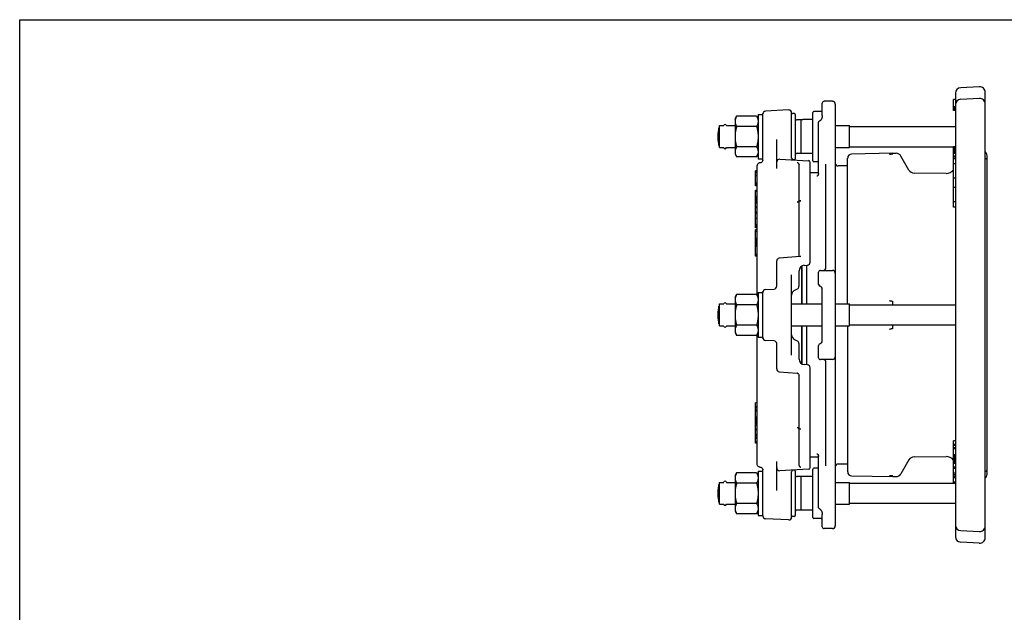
# Model space of a CAD drawing. Header units: inches. Extents: x 0 to 22, y 0 to 17.
# Tile 5 of 9: x 0 to 12.5, y 9.5 to 17. Entities that reach past the tile are written whole.
import ezdxf

# ---------------------------------------------------------------- set-up
doc = ezdxf.new("R2010")
doc.units = ezdxf.units.IN
doc.header["$LTSCALE"] = 1.21
doc.header["$MEASUREMENT"] = 0
doc.layers.get('0').update_dxf_attribs({"linetype": 'CONTINUOUS'})

msp = doc.modelspace()

# ---------------------------------------------------------------- linework, layer by layer
at = {"color": 7, "linetype": 'CONTINUOUS'}
for p, q in [((0, 0), (0, 17)), ((0, 17), (22, 17)), ((11.897, 16.064), (11.897, 10.427)), ((12.201, 16.147), (11.964, 16.135)), ((12.275, 10.414), (12.275, 16.076)), ((10.204, 15.78), (10.204, 15.938)), ((10.334, 15.962), (10.228, 15.962)), ((10.37, 15.926), (10.37, 10.564)), ((11.874, 15.986), (11.874, 15.987)), ((11.897, 15.987), (11.874, 15.987)), ((11.897, 15.986), (11.874, 15.986)), ((11.874, 15.845), (11.874, 15.985)), ((11.897, 15.985), (11.874, 15.985)), ((11.964, 15.988), (12.201, 16)), ((9.389, 15.796), (9.389, 15.23)), ((9.389, 15.796), (9.448, 15.796)), ((9.448, 15.207), (9.448, 15.801)), ((9.777, 15.852), (9.482, 15.836)), ((9.814, 15.241), (9.814, 15.816)), ((9.85, 15.808), (9.826, 15.808)), ((9.862, 15.23), (9.862, 15.796)), ((10.086, 15.206), (10.086, 15.82)), ((10.192, 15.832), (10.098, 15.832)), ((11.897, 15.893), (11.874, 15.893)), ((11.897, 15.878), (11.874, 15.878)), ((11.897, 15.866), (11.874, 15.866)), ((11.897, 15.855), (11.874, 15.855)), ((11.897, 15.849), (11.874, 15.849)), ((11.897, 15.846), (11.874, 15.846)), ((11.897, 15.846), (11.874, 15.846)), ((11.897, 15.845), (11.874, 15.845)), ((8.897, 15.373), (8.897, 15.653)), ((8.897, 15.653), (8.951, 15.653)), ((8.985, 15.653), (9.095, 15.653)), ((9.095, 15.737), (9.115, 15.772)), ((9.095, 15.737), (9.095, 15.289)), ((9.369, 15.772), (9.115, 15.772)), ((9.369, 15.772), (9.389, 15.737)), ((9.932, 15.726), (9.885, 15.726)), ((9.955, 15.728), (9.932, 15.726)), ((9.932, 15.726), (9.932, 15.3)), ((9.957, 15.729), (9.955, 15.728)), ((10.086, 15.729), (9.957, 15.729)), ((10.157, 15.018), (10.157, 15.69)), ((10.193, 15.736), (10.193, 15.736)), ((10.37, 15.653), (10.551, 15.653)), ((10.551, 15.373), (10.551, 15.653)), ((8.89, 15.4), (8.89, 15.626)), ((9.369, 15.643), (9.115, 15.643)), ((10.551, 15.641), (11.897, 15.641)), ((9.625, 15.107), (9.625, 15.476)), ((8.897, 15.373), (8.951, 15.373)), ((8.985, 15.373), (9.095, 15.373)), ((9.095, 15.289), (9.115, 15.254)), ((9.369, 15.383), (9.115, 15.383)), ((9.369, 15.254), (9.389, 15.289)), ((9.932, 15.3), (9.885, 15.3)), ((9.955, 15.298), (9.932, 15.3)), ((9.957, 15.297), (9.955, 15.298)), ((10.086, 15.297), (9.957, 15.297)), ((10.37, 15.373), (10.551, 15.373)), ((10.551, 15.385), (11.897, 15.385)), ((11.102, 15.301), (10.577, 15.291)), ((11.102, 15.301), (11.102, 15.293)), ((11.102, 15.301), (11.143, 15.301)), ((11.874, 14.617), (11.874, 15.385)), ((11.897, 15.383), (11.874, 15.383)), ((11.897, 15.372), (11.874, 15.372)), ((11.897, 15.359), (11.874, 15.359)), ((11.897, 15.342), (11.874, 15.342)), ((11.897, 15.33), (11.874, 15.33)), ((11.897, 15.319), (11.874, 15.319)), ((11.897, 15.305), (11.874, 15.305)), ((11.897, 15.298), (11.874, 15.298)), ((11.897, 15.297), (11.874, 15.297)), ((9.369, 15.254), (9.115, 15.254)), ((9.389, 15.23), (9.448, 15.23)), ((9.415, 15.179), (9.411, 15.179)), ((9.448, 15.215), (9.448, 15.208)), ((9.663, 15.226), (10.028, 15.207)), ((9.85, 15.218), (9.833, 15.218)), ((9.909, 14.697), (9.909, 15.153)), ((10.051, 13.916), (10.051, 15.184)), ((10.157, 15.194), (10.098, 15.194)), ((10.251, 13.848), (10.251, 15.164)), ((10.527, 13.385), (10.527, 15.241)), ((11.306, 15.088), (11.204, 15.265)), ((11.897, 15.266), (11.874, 15.266)), ((11.897, 15.254), (11.874, 15.254)), ((11.897, 15.236), (11.874, 15.236)), ((11.897, 15.231), (11.874, 15.231)), ((11.897, 15.165), (11.874, 15.165)), ((12.281, 15.236), (12.28, 15.236)), ((12.287, 15.232), (12.281, 15.236)), ((12.299, 11.221), (12.299, 15.269)), ((9.354, 14.889), (9.354, 15.076)), ((9.377, 15.076), (9.354, 15.076)), ((9.377, 15.073), (9.354, 15.073)), ((9.377, 15.055), (9.354, 15.055)), ((9.377, 15.052), (9.354, 15.052)), ((9.377, 13.49), (9.377, 15.144)), ((10.157, 15.052), (10.051, 15.052)), ((10.527, 15.141), (10.405, 15.141)), ((11.778, 15.045), (11.372, 15.05)), ((9.377, 15.018), (9.354, 15.018)), ((9.377, 15.013), (9.354, 15.013)), ((9.377, 14.923), (9.354, 14.923)), ((9.377, 14.909), (9.354, 14.909)), ((9.377, 14.9), (9.354, 14.9)), ((11.897, 14.983), (11.874, 14.983)), ((9.377, 14.891), (9.354, 14.891)), ((9.377, 14.889), (9.354, 14.889)), ((9.354, 14.353), (9.354, 14.829)), ((9.377, 14.829), (9.354, 14.829)), ((9.377, 14.816), (9.354, 14.816)), ((11.897, 14.865), (11.874, 14.865)), ((9.377, 14.752), (9.354, 14.752)), ((9.377, 14.749), (9.354, 14.749)), ((9.377, 14.743), (9.354, 14.743)), ((9.377, 14.729), (9.354, 14.729)), ((9.377, 14.718), (9.354, 14.718)), ((9.377, 14.706), (9.354, 14.706)), ((9.377, 14.689), (9.354, 14.689)), ((9.377, 14.678), (9.354, 14.678)), ((9.377, 14.667), (9.354, 14.667)), ((9.887, 14.68), (9.909, 14.682)), ((9.932, 14.698), (9.909, 14.698)), ((9.909, 14.004), (9.909, 14.682)), ((11.897, 14.683), (11.874, 14.683)), ((9.377, 14.62), (9.354, 14.62)), ((9.377, 14.608), (9.354, 14.608)), ((9.377, 14.551), (9.354, 14.551)), ((9.377, 14.534), (9.354, 14.534)), ((11.897, 14.617), (11.874, 14.617)), ((9.377, 14.474), (9.354, 14.474)), ((9.377, 14.392), (9.354, 14.392)), ((9.377, 14.381), (9.354, 14.381)), ((9.377, 14.365), (9.354, 14.365)), ((9.377, 14.353), (9.354, 14.353)), ((9.354, 13.993), (9.354, 14.326)), ((9.377, 14.326), (9.354, 14.326)), ((9.377, 14.307), (9.354, 14.307)), ((9.377, 14.218), (9.354, 14.218)), ((9.377, 14.214), (9.354, 14.214)), ((9.377, 14.206), (9.354, 14.206)), ((9.377, 14.198), (9.354, 14.198)), ((9.377, 14.185), (9.354, 14.185)), ((9.377, 14.171), (9.354, 14.171)), ((9.377, 14.156), (9.354, 14.156)), ((9.377, 14.142), (9.354, 14.142)), ((9.377, 14.135), (9.354, 14.135)), ((9.377, 14.124), (9.354, 14.124)), ((9.377, 14.114), (9.354, 14.114)), ((9.377, 14.013), (9.354, 14.013)), ((9.377, 14.006), (9.354, 14.006)), ((9.377, 13.993), (9.354, 13.993)), ((9.625, 13.61), (9.625, 13.932)), ((9.923, 13.99), (9.658, 13.967)), ((9.909, 13.61), (9.909, 13.806)), ((9.944, 13.867), (9.944, 13.385)), ((9.946, 13.385), (9.946, 13.868)), ((9.974, 13.876), (10.018, 13.88)), ((10.009, 13.385), (10.009, 13.879)), ((10.157, 13.634), (10.157, 13.789)), ((10.181, 13.812), (10.334, 13.812)), ((9.814, 12.735), (9.814, 13.755)), ((9.389, 13.529), (9.389, 12.962)), ((9.389, 13.529), (9.448, 13.529)), ((9.448, 12.946), (9.448, 13.544)), ((9.482, 13.568), (9.594, 13.574)), ((9.854, 13.56), (9.889, 13.578)), ((10.204, 12.915), (10.204, 13.576)), ((9.095, 13.47), (9.115, 13.504)), ((9.095, 13.47), (9.095, 13.021)), ((9.369, 13.504), (9.115, 13.504)), ((9.369, 13.504), (9.389, 13.47)), ((9.946, 13.46), (9.944, 13.459)), ((11.102, 13.373), (11.102, 13.417)), ((8.89, 13.132), (8.89, 13.359)), ((8.897, 13.106), (8.897, 13.385)), ((8.897, 13.385), (8.951, 13.385)), ((8.985, 13.385), (9.095, 13.385)), ((9.369, 13.375), (9.115, 13.375)), ((9.814, 13.385), (10.204, 13.385)), ((10.37, 13.385), (10.551, 13.385)), ((10.551, 13.106), (10.551, 13.385)), ((10.551, 13.373), (11.897, 13.373)), ((8.897, 13.106), (8.951, 13.106)), ((8.985, 13.106), (9.095, 13.106)), ((9.095, 13.021), (9.115, 12.986)), ((9.369, 13.116), (9.115, 13.116)), ((9.369, 12.986), (9.389, 13.021)), ((9.814, 13.106), (10.204, 13.106)), ((9.944, 13.106), (9.944, 12.624)), ((9.946, 13.031), (9.944, 13.031)), ((9.946, 12.623), (9.946, 13.106)), ((10.009, 12.611), (10.009, 13.106)), ((10.37, 13.106), (10.551, 13.106)), ((10.527, 13.106), (10.527, 11.25)), ((10.551, 13.118), (11.897, 13.118)), ((11.102, 13.074), (11.102, 13.118)), ((9.369, 12.986), (9.115, 12.986)), ((9.377, 11.347), (9.377, 13)), ((9.389, 12.962), (9.448, 12.962)), ((9.594, 12.916), (9.482, 12.922)), ((9.889, 12.913), (9.854, 12.93)), ((9.625, 12.559), (9.625, 12.881)), ((9.909, 12.685), (9.909, 12.881)), ((10.157, 12.702), (10.157, 12.857)), ((10.334, 12.678), (10.181, 12.678)), ((9.658, 12.524), (9.887, 12.504)), ((10.018, 12.61), (9.974, 12.614)), ((10.051, 11.307), (10.051, 12.575)), ((10.251, 11.326), (10.251, 12.643)), ((9.909, 11.361), (9.909, 12.479)), ((9.354, 11.617), (9.354, 12.128)), ((9.377, 12.128), (9.354, 12.128)), ((9.377, 12.079), (9.354, 12.079)), ((9.377, 12.063), (9.354, 12.063)), ((9.377, 12.036), (9.354, 12.036)), ((9.377, 12.022), (9.354, 12.022)), ((9.377, 11.947), (9.354, 11.947)), ((9.377, 11.934), (9.354, 11.934)), ((9.377, 11.932), (9.354, 11.932)), ((9.377, 11.918), (9.354, 11.918)), ((9.377, 11.91), (9.354, 11.91)), ((9.377, 11.897), (9.354, 11.897)), ((9.377, 11.884), (9.354, 11.884)), ((9.377, 11.868), (9.354, 11.868)), ((9.377, 11.854), (9.354, 11.854)), ((9.377, 11.844), (9.354, 11.844)), ((9.377, 11.841), (9.354, 11.841)), ((9.377, 11.795), (9.354, 11.795)), ((9.377, 11.779), (9.354, 11.779)), ((9.932, 11.792), (9.909, 11.792)), ((9.377, 11.726), (9.354, 11.726)), ((9.377, 11.711), (9.354, 11.711)), ((9.377, 11.69), (9.354, 11.69)), ((9.377, 11.676), (9.354, 11.676)), ((11.897, 11.643), (11.874, 11.643)), ((11.874, 11.102), (11.874, 11.643)), ((9.377, 11.63), (9.354, 11.63)), ((9.377, 11.617), (9.354, 11.617)), ((11.897, 11.599), (11.874, 11.599)), ((11.897, 11.584), (11.874, 11.584)), ((11.897, 11.557), (11.874, 11.557)), ((11.897, 11.544), (11.874, 11.544)), ((10.157, 11.438), (10.051, 11.438)), ((10.157, 10.8), (10.157, 11.472)), ((11.306, 11.402), (11.204, 11.225)), ((11.372, 11.44), (11.778, 11.445)), ((11.897, 11.467), (11.874, 11.467)), ((11.897, 11.454), (11.874, 11.454)), ((11.897, 11.448), (11.874, 11.448)), ((11.897, 11.436), (11.874, 11.436)), ((11.897, 11.427), (11.874, 11.427)), ((11.897, 11.415), (11.874, 11.415)), ((11.897, 11.402), (11.874, 11.402)), ((9.411, 11.312), (9.415, 11.311)), ((9.445, 11.29), (9.448, 11.283)), ((9.448, 10.69), (9.448, 11.284)), ((9.448, 11.283), (9.448, 11.276)), ((9.625, 11.014), (9.625, 11.383)), ((10.028, 11.283), (9.663, 11.264)), ((9.85, 11.273), (9.833, 11.273)), ((10.086, 10.67), (10.086, 11.285)), ((10.157, 11.296), (10.098, 11.296)), ((10.527, 11.35), (10.405, 11.35)), ((11.897, 11.386), (11.874, 11.386)), ((11.897, 11.371), (11.874, 11.371)), ((11.897, 11.36), (11.874, 11.36)), ((11.897, 11.356), (11.874, 11.356)), ((11.897, 11.355), (11.874, 11.355)), ((11.897, 11.31), (11.874, 11.31)), ((11.897, 11.292), (11.874, 11.292)), ((9.095, 11.202), (9.115, 11.237)), ((9.095, 11.202), (9.095, 10.753)), ((9.369, 11.237), (9.115, 11.237)), ((9.369, 11.237), (9.389, 11.202)), ((9.389, 11.261), (9.448, 11.261)), ((9.389, 11.261), (9.389, 10.694)), ((9.814, 10.674), (9.814, 11.25)), ((9.862, 10.694), (9.862, 11.261)), ((9.932, 11.19), (9.885, 11.19)), ((9.955, 11.193), (9.932, 11.19)), ((9.932, 11.19), (9.932, 10.765)), ((9.957, 11.193), (9.955, 11.193)), ((10.086, 11.193), (9.957, 11.193)), ((10.577, 11.199), (11.102, 11.19)), ((11.102, 11.197), (11.102, 11.19)), ((11.102, 11.19), (11.143, 11.19)), ((11.897, 11.232), (11.874, 11.232)), ((11.897, 11.214), (11.874, 11.214)), ((11.897, 11.192), (11.874, 11.192)), ((11.897, 11.175), (11.874, 11.175)), ((12.28, 11.254), (12.281, 11.255)), ((12.281, 11.255), (12.287, 11.259)), ((8.89, 10.864), (8.89, 11.091)), ((8.897, 11.117), (8.951, 11.117)), ((8.897, 10.838), (8.897, 11.117)), ((8.985, 11.117), (9.095, 11.117)), ((9.369, 11.107), (9.115, 11.107)), ((10.37, 11.117), (10.551, 11.117)), ((10.551, 10.838), (10.551, 11.117)), ((10.551, 11.105), (11.874, 11.105)), ((11.897, 11.119), (11.874, 11.119)), ((11.897, 11.102), (11.874, 11.102)), ((8.897, 10.838), (8.951, 10.838)), ((8.985, 10.838), (9.095, 10.838)), ((9.369, 10.848), (9.115, 10.848)), ((10.37, 10.838), (10.551, 10.838)), ((10.551, 10.85), (11.897, 10.85)), ((9.095, 10.753), (9.115, 10.718)), ((9.369, 10.718), (9.115, 10.718)), ((9.369, 10.718), (9.389, 10.753)), ((9.389, 10.694), (9.448, 10.694)), ((9.777, 10.639), (9.482, 10.654)), ((9.85, 10.682), (9.826, 10.682)), ((9.932, 10.765), (9.885, 10.765)), ((9.955, 10.762), (9.932, 10.765)), ((9.957, 10.762), (9.955, 10.762)), ((10.086, 10.762), (9.957, 10.762)), ((10.192, 10.659), (10.098, 10.659)), ((10.193, 10.755), (10.193, 10.755)), ((10.204, 10.552), (10.204, 10.71)), ((10.334, 10.529), (10.228, 10.529)), ((11.964, 10.503), (12.201, 10.491)), ((12.201, 10.344), (11.964, 10.356))]:
    msp.add_line(p, q, dxfattribs=at)
for points in [[(10.204, 15.78), (10.204, 15.772), (10.202, 15.76), (10.198, 15.747), (10.193, 15.736)], [(10.157, 15.69), (10.158, 15.696), (10.159, 15.701), (10.162, 15.705), (10.166, 15.709), (10.17, 15.712), (10.173, 15.713)], [(10.193, 15.736), (10.192, 15.734), (10.19, 15.73), (10.188, 15.727), (10.186, 15.723), (10.183, 15.72), (10.181, 15.718), (10.178, 15.715), (10.175, 15.713), (10.173, 15.713)], [(9.411, 15.179), (9.403, 15.178), (9.396, 15.175), (9.39, 15.171), (9.385, 15.165), (9.381, 15.159), (9.378, 15.151), (9.377, 15.144)], [(9.448, 15.208), (9.445, 15.201), (9.442, 15.194), (9.437, 15.189), (9.432, 15.185), (9.425, 15.181), (9.418, 15.18), (9.415, 15.179)], [(12.28, 15.236), (12.278, 15.238), (12.276, 15.24), (12.275, 15.243), (12.275, 15.245)], [(12.299, 15.211), (12.299, 15.214), (12.297, 15.221), (12.293, 15.227), (12.287, 15.232)], [(10.157, 15.046), (10.157, 15.042), (10.155, 15.035), (10.153, 15.028), (10.15, 15.023), (10.146, 15.018), (10.143, 15.015), (10.14, 15.012), (10.138, 15.011), (10.137, 15.011)], [(10.137, 11.48), (10.137, 11.48), (10.137, 11.48), (10.139, 11.479), (10.142, 11.477), (10.146, 11.474), (10.149, 11.469), (10.153, 11.464), (10.155, 11.457), (10.157, 11.45), (10.157, 11.445)], [(9.411, 11.312), (9.403, 11.313), (9.396, 11.315), (9.39, 11.32), (9.385, 11.325), (9.381, 11.332), (9.378, 11.339), (9.377, 11.347)], [(9.415, 11.311), (9.418, 11.311), (9.425, 11.309), (9.432, 11.306)], [(9.432, 11.306), (9.437, 11.302), (9.442, 11.296), (9.445, 11.29)], [(12.287, 11.259), (12.292, 11.264), (12.296, 11.27), (12.299, 11.276), (12.299, 11.28)], [(12.275, 11.246), (12.275, 11.248), (12.276, 11.25), (12.278, 11.253), (12.28, 11.254)], [(10.173, 10.778), (10.167, 10.781), (10.163, 10.784), (10.16, 10.789), (10.158, 10.794), (10.157, 10.8)], [(10.173, 10.778), (10.175, 10.777), (10.178, 10.775), (10.181, 10.773), (10.183, 10.77), (10.186, 10.767), (10.188, 10.764), (10.19, 10.76), (10.192, 10.756), (10.193, 10.755)], [(10.193, 10.755), (10.198, 10.744), (10.202, 10.73), (10.204, 10.718), (10.204, 10.71)]]:
    msp.add_lwpolyline(points, dxfattribs=at)
for centre, radius, start, end in [((11.968, 16.064), 0.0709, 93, 180), ((12.204, 16.076), 0.0709, 0, 93), ((10.228, 15.938), 0.0236, 90, 180), ((10.334, 15.926), 0.0354, 0, 90), ((11.968, 15.917), 0.0709, 93, 180), ((12.204, 15.929), 0.0709, 0, 93), ((9.484, 15.801), 0.0354, 93, 180), ((9.779, 15.816), 0.0354, 0, 93), ((9.826, 15.796), 0.0118, 90, 180), ((9.85, 15.796), 0.0118, 0, 90), ((10.098, 15.82), 0.0118, 90, 180), ((10.192, 15.82), 0.0118, 0, 90), ((9.349, 15.513), 0.472, 162.7922, 197.2078), ((8.968, 15.649), 0.0177, 13.34, 166.66), ((9.885, 15.749), 0.0236, 180, 270), ((8.968, 15.377), 0.0177, 193.34, 346.66), ((9.885, 15.277), 0.0236, 90, 180), ((10.578, 15.241), 0.0507, 91, 180), ((11.143, 15.23), 0.0709, 30, 90), ((12.228, 15.269), 0.0709, 0, 48.1774), ((9.661, 15.191), 0.0354, 87, 180), ((9.838, 15.241), 0.0236, 180, 267.0013), ((9.85, 15.23), 0.0118, 270, 360), ((10.027, 15.184), 0.0236, 360, 86.9994), ((10.098, 15.206), 0.0118, 180, 270), ((10.405, 15.176), 0.0354, 180, 270), ((11.372, 15.127), 0.0768, 210, 269.326), ((11.779, 15.163), 0.118, 269.326, 323.3259), ((9.661, 13.932), 0.0354, 95, 180), ((10.015, 13.916), 0.0354, 275, 360), ((9.98, 13.806), 0.0709, 94.9975, 180), ((10.181, 13.789), 0.0236, 90, 179.9965), ((10.216, 13.848), 0.0354, 270, 360), ((10.334, 13.777), 0.0354, 0, 90.006), ((9.484, 13.533), 0.0354, 93, 180), ((9.59, 13.61), 0.0354, 273, 0), ((9.885, 13.497), 0.0709, 116.5639, 180), ((9.873, 13.61), 0.0354, 296.5651, 360), ((10.181, 13.634), 0.0236, 180, 258.463), ((10.169, 13.576), 0.0354, 0.0028, 78.463), ((8.968, 13.381), 0.0177, 13.34, 166.66), ((9.349, 13.245), 0.472, 162.7922, 197.2078), ((8.968, 13.109), 0.0177, 193.34, 346.66), ((9.484, 12.958), 0.0354, 180, 267), ((9.59, 12.881), 0.0354, 0, 87), ((9.885, 12.994), 0.0709, 180, 243.4361), ((9.873, 12.881), 0.0354, 0, 63.4349), ((10.169, 12.915), 0.0354, 281.537, 359.9976), ((10.181, 12.857), 0.0236, 101.537, 180), ((9.98, 12.685), 0.0709, 180, 265.0025), ((10.181, 12.702), 0.0236, 180, 269.9944), ((10.216, 12.643), 0.0354, 0, 90.0012), ((10.334, 12.714), 0.0354, 269.9925, 360), ((9.661, 12.559), 0.0354, 180, 264.9973), ((10.015, 12.575), 0.0354, 0, 85), ((9.885, 12.48), 0.0236, 72.6029, 84.9998), ((9.885, 12.48), 0.0236, 15.2343, 66.1944), ((11.372, 11.364), 0.0768, 90.674, 150), ((11.779, 11.327), 0.118, 36.9316, 90.674), ((9.661, 11.3), 0.0354, 180, 273), ((9.838, 11.25), 0.0236, 93.0056, 180), ((9.85, 11.261), 0.0118, 0, 90), ((10.027, 11.307), 0.0236, 273, 360), ((10.098, 11.285), 0.0118, 90, 180), ((10.405, 11.314), 0.0354, 90, 180), ((9.885, 11.214), 0.0236, 180, 270), ((10.578, 11.25), 0.0507, 180, 269), ((11.143, 11.261), 0.0709, 270, 330), ((12.228, 11.221), 0.0709, 311.8226, 360), ((9.349, 10.978), 0.472, 162.7922, 197.2078), ((8.968, 11.113), 0.0177, 13.34, 166.66), ((8.968, 10.842), 0.0177, 193.34, 346.66), ((9.484, 10.69), 0.0354, 180, 267), ((9.779, 10.674), 0.0354, 267, 360), ((9.826, 10.694), 0.0118, 180, 270), ((9.85, 10.694), 0.0118, 270, 360), ((9.885, 10.741), 0.0236, 90, 180), ((10.098, 10.67), 0.0118, 180, 270), ((10.192, 10.67), 0.0118, 270, 360), ((10.228, 10.552), 0.0236, 180, 270), ((10.334, 10.564), 0.0354, 270, 360), ((11.968, 10.574), 0.0709, 180, 267), ((12.204, 10.561), 0.0709, 267, 360), ((11.968, 10.427), 0.0709, 180, 267), ((12.204, 10.414), 0.0709, 267, 360)]:
    msp.add_arc(centre, radius, start, end, dxfattribs=at)
for points, start_tangent, end_tangent in [([(9.096, 15.717), (9.095, 15.713)], (-0.000346, -0.003496), (-0.000222, -0.003503)), ([(9.095, 15.713), (9.095, 15.707)], (-0.000388, -0.006115), (0, -0.006118)), ([(9.095, 15.707), (9.097, 15.686), (9.104, 15.665), (9.115, 15.643)], (0, -0.068525), (0.034263, -0.059345)), ([(9.097, 15.726), (9.096, 15.72)], (-0.000957, -0.005167), (-0.000697, -0.005209)), ([(9.096, 15.72), (9.096, 15.719)], (-0.000233, -0.001741), (-0.000203, -0.001745)), ([(9.096, 15.719), (9.096, 15.717)], (-0.000203, -0.001745), (-0.000173, -0.001748)), ([(9.115, 15.772), (9.104, 15.75), (9.097, 15.728)], (-0.023637, -0.04094), (-0.009874, -0.046324)), ([(9.097, 15.728), (9.097, 15.727)], (-0.000238, -0.001118), (-0.000226, -0.001121)), ([(9.097, 15.727), (9.097, 15.726)], (-0.000345, -0.00171), (-0.000318, -0.001715)), ([(9.369, 15.772), (9.38, 15.75), (9.387, 15.728), (9.389, 15.707)], (0.034263, -0.059345), (0, -0.068525)), ([(9.389, 15.707), (9.387, 15.686), (9.38, 15.665), (9.369, 15.643)], (0, -0.068525), (-0.034263, -0.059345)), ([(9.115, 15.643), (9.104, 15.598), (9.097, 15.555), (9.095, 15.513)], (-0.036471, -0.12634), (0, -0.131499)), ([(9.369, 15.643), (9.38, 15.598), (9.387, 15.555), (9.389, 15.513)], (0.036471, -0.12634), (0, -0.131499)), ([(9.095, 15.513), (9.097, 15.47), (9.104, 15.428), (9.115, 15.383)], (0, -0.131499), (0.036471, -0.12634)), ([(9.389, 15.513), (9.387, 15.47), (9.38, 15.428), (9.369, 15.383)], (0, -0.131499), (-0.036471, -0.12634)), ([(9.115, 15.383), (9.104, 15.361), (9.097, 15.34), (9.095, 15.319)], (-0.034263, -0.059345), (0, -0.068525)), ([(9.095, 15.319), (9.097, 15.298), (9.099, 15.29)], (0, -0.02909), (0.008025, -0.027996)), ([(9.099, 15.29), (9.104, 15.276), (9.115, 15.254)], (0.010879, -0.037954), (0.019718, -0.034152)), ([(9.369, 15.383), (9.38, 15.361), (9.387, 15.34), (9.389, 15.319)], (0.034263, -0.059345), (0, -0.068525)), ([(9.385, 15.29), (9.38, 15.276), (9.369, 15.254)], (-0.010879, -0.037954), (-0.019718, -0.034152)), ([(9.389, 15.319), (9.387, 15.298), (9.385, 15.29)], (0, -0.02909), (-0.008025, -0.027996)), ([(11.06, 15.291), (11.063, 15.292), (11.067, 15.292), (11.071, 15.292)], (0.011228, 0.001634), (0.011341, 0.000339)), ([(11.071, 15.292), (11.073, 15.292), (11.076, 15.292), (11.078, 15.292), (11.08, 15.292), (11.082, 15.292), (11.084, 15.293), (11.086, 15.293), (11.088, 15.293), (11.09, 15.293), (11.092, 15.293), (11.094, 15.293), (11.096, 15.293), (11.098, 15.293), (11.1, 15.293), (11.102, 15.293)], (0.030394, 0.000913), (0.029981, 0.005073)), ([(9.887, 15.186), (9.891, 15.182), (9.895, 15.179)], (0.007857, -0.007272), (0.007607, -0.007533)), ([(9.895, 15.179), (9.897, 15.177), (9.899, 15.174), (9.901, 15.171), (9.903, 15.168), (9.905, 15.165), (9.907, 15.162), (9.908, 15.158)], (0.017687, -0.017519), (0.007639, -0.023694)), ([(9.908, 15.158), (9.909, 15.155), (9.909, 15.153)], (0.001639, -0.005081), (0, -0.005339)), ([(9.909, 14.697), (9.908, 14.693), (9.906, 14.689), (9.903, 14.685), (9.898, 14.683), (9.893, 14.681), (9.887, 14.68)], (0, -0.029687), (-0.029626, -0.001904)), ([(9.909, 14.682), (9.909, 14.685), (9.911, 14.689), (9.914, 14.692), (9.918, 14.695), (9.922, 14.697), (9.927, 14.698), (9.932, 14.698)], (0, 0.031838), (0.031838, 0)), ([(9.912, 13.989), (9.911, 13.989), (9.91, 13.991), (9.909, 13.994), (9.909, 13.999), (9.909, 14.004)], (-0.016974, -0.001485), (0, 0.017039)), ([(9.931, 13.99), (9.93, 13.99), (9.929, 13.99), (9.927, 13.99), (9.926, 13.99), (9.925, 13.99), (9.924, 13.99), (9.923, 13.99)], (-0.007666, 0.000938), (-0.007694, -0.000673)), ([(9.096, 13.449), (9.095, 13.446)], (-0.000346, -0.003496), (-0.000222, -0.003503)), ([(9.095, 13.446), (9.095, 13.44)], (-0.000388, -0.006115), (0, -0.006118)), ([(9.095, 13.44), (9.097, 13.419), (9.104, 13.397), (9.115, 13.375)], (0, -0.068525), (0.034263, -0.059345)), ([(9.097, 13.458), (9.096, 13.453)], (-0.000957, -0.005167), (-0.000697, -0.005209)), ([(9.096, 13.453), (9.096, 13.451)], (-0.000233, -0.001741), (-0.000203, -0.001745)), ([(9.096, 13.451), (9.096, 13.449)], (-0.000203, -0.001745), (-0.000173, -0.001748)), ([(9.115, 13.504), (9.104, 13.482), (9.097, 13.461)], (-0.023637, -0.04094), (-0.009874, -0.046324)), ([(9.097, 13.461), (9.097, 13.46)], (-0.000238, -0.001118), (-0.000226, -0.001121)), ([(9.097, 13.46), (9.097, 13.458)], (-0.000345, -0.00171), (-0.000318, -0.001715)), ([(9.369, 13.504), (9.38, 13.482), (9.387, 13.461), (9.389, 13.44)], (0.034263, -0.059345), (0, -0.068525)), ([(9.389, 13.44), (9.387, 13.419), (9.38, 13.397), (9.369, 13.375)], (0, -0.068525), (-0.034263, -0.059345)), ([(11.06, 13.431), (11.063, 13.428), (11.067, 13.426), (11.071, 13.425)], (0.00758, -0.010677), (0.012965, -0.001827)), ([(11.071, 13.425), (11.073, 13.425), (11.076, 13.425), (11.078, 13.424), (11.08, 13.424), (11.082, 13.424), (11.084, 13.423), (11.086, 13.423), (11.088, 13.422), (11.09, 13.422), (11.092, 13.421), (11.094, 13.421), (11.096, 13.42), (11.098, 13.419), (11.1, 13.418), (11.102, 13.417)], (0.03193, -0.004545), (0.014287, -0.028914)), ([(9.115, 13.375), (9.104, 13.33), (9.097, 13.288), (9.095, 13.245)], (-0.036471, -0.12634), (0, -0.131499)), ([(9.369, 13.375), (9.38, 13.33), (9.387, 13.288), (9.389, 13.245)], (0.036471, -0.12634), (0, -0.131499)), ([(9.095, 13.245), (9.097, 13.203), (9.104, 13.16), (9.115, 13.116)], (0, -0.131499), (0.036471, -0.12634)), ([(9.389, 13.245), (9.387, 13.203), (9.38, 13.16), (9.369, 13.116)], (0, -0.131499), (-0.036471, -0.12634)), ([(9.115, 13.116), (9.104, 13.093), (9.097, 13.072), (9.095, 13.051)], (-0.034263, -0.059345), (0, -0.068525)), ([(9.095, 13.051), (9.097, 13.03), (9.099, 13.022)], (0, -0.02909), (0.008025, -0.027996)), ([(9.099, 13.022), (9.104, 13.009), (9.115, 12.986)], (0.010879, -0.037954), (0.019718, -0.034152)), ([(9.369, 13.116), (9.38, 13.093), (9.387, 13.072), (9.389, 13.051)], (0.034263, -0.059345), (0, -0.068525)), ([(9.385, 13.022), (9.38, 13.009), (9.369, 12.986)], (-0.010879, -0.037954), (-0.019718, -0.034152)), ([(9.389, 13.051), (9.387, 13.03), (9.385, 13.022)], (0, -0.02909), (-0.008025, -0.027996)), ([(11.071, 13.065), (11.067, 13.064), (11.063, 13.062), (11.06, 13.059)], (-0.012998, -0.001845), (-0.007591, -0.010711)), ([(11.102, 13.074), (11.1, 13.072), (11.098, 13.071), (11.096, 13.07), (11.094, 13.07), (11.092, 13.069), (11.09, 13.069), (11.088, 13.068), (11.086, 13.068), (11.084, 13.067), (11.082, 13.067), (11.08, 13.067), (11.078, 13.066), (11.075, 13.066), (11.073, 13.066), (11.071, 13.065)], (-0.014321, -0.028902), (-0.031934, -0.004545)), ([(9.887, 12.504), (9.888, 12.504)], (0.000502, -0.000137), (0.000501, -0.000141)), ([(9.888, 12.504), (9.891, 12.503), (9.895, 12.502)], (0.007433, -0.002089), (0.007064, -0.003116)), ([(9.908, 12.486), (9.909, 12.483), (9.909, 12.479)], (0.001973, -0.007243), (0, -0.007507)), ([(9.909, 11.794), (9.908, 11.798), (9.906, 11.802), (9.903, 11.805), (9.898, 11.808), (9.893, 11.81), (9.887, 11.81)], (0, 0.029687), (-0.029626, 0.001904)), ([(9.912, 11.331), (9.911, 11.337), (9.91, 11.343), (9.909, 11.35), (9.909, 11.356), (9.909, 11.361)], (-0.010668, 0.027856), (-0.000001, 0.029829)), ([(9.923, 11.314), (9.921, 11.316), (9.919, 11.319), (9.916, 11.323), (9.914, 11.327), (9.912, 11.331)], (-0.014389, 0.014596), (-0.00733, 0.01914)), ([(9.931, 11.306), (9.93, 11.307), (9.929, 11.308), (9.927, 11.309), (9.926, 11.31), (9.925, 11.311), (9.924, 11.313), (9.923, 11.314)], (-0.007908, 0.007063), (-0.007443, 0.007551)), ([(9.096, 11.182), (9.095, 11.178)], (-0.000346, -0.003496), (-0.000222, -0.003503)), ([(9.095, 11.178), (9.095, 11.172)], (-0.000388, -0.006115), (0, -0.006118)), ([(9.095, 11.172), (9.097, 11.151), (9.104, 11.129), (9.115, 11.107)], (0, -0.068525), (0.034263, -0.059345)), ([(9.097, 11.19), (9.096, 11.185)], (-0.000957, -0.005167), (-0.000697, -0.005209)), ([(9.096, 11.185), (9.096, 11.183)], (-0.000233, -0.001741), (-0.000203, -0.001745)), ([(9.096, 11.183), (9.096, 11.182)], (-0.000203, -0.001745), (-0.000173, -0.001748)), ([(9.115, 11.237), (9.104, 11.214), (9.097, 11.193)], (-0.023637, -0.04094), (-0.009874, -0.046324)), ([(9.097, 11.193), (9.097, 11.192)], (-0.000238, -0.001118), (-0.000226, -0.001121)), ([(9.097, 11.192), (9.097, 11.19)], (-0.000345, -0.00171), (-0.000318, -0.001715)), ([(9.369, 11.237), (9.38, 11.214), (9.387, 11.193), (9.389, 11.172)], (0.034263, -0.059345), (0, -0.068525)), ([(9.389, 11.172), (9.387, 11.151), (9.38, 11.129), (9.369, 11.107)], (0, -0.068525), (-0.034263, -0.059345)), ([(11.071, 11.198), (11.067, 11.199), (11.063, 11.199), (11.06, 11.199)], (-0.011376, 0.000341), (-0.011262, 0.001641)), ([(11.102, 11.197), (11.1, 11.197), (11.098, 11.197), (11.096, 11.198), (11.094, 11.198), (11.092, 11.198), (11.09, 11.198), (11.088, 11.198), (11.086, 11.198), (11.084, 11.198), (11.082, 11.198), (11.08, 11.198), (11.078, 11.198), (11.075, 11.198), (11.073, 11.198), (11.071, 11.198)], (-0.029988, 0.005061), (-0.030398, 0.000913)), ([(9.115, 11.107), (9.104, 11.063), (9.097, 11.02), (9.095, 10.978)], (-0.036471, -0.12634), (0, -0.131499)), ([(9.369, 11.107), (9.38, 11.063), (9.387, 11.02), (9.389, 10.978)], (0.036471, -0.12634), (0, -0.131499)), ([(9.095, 10.978), (9.097, 10.935), (9.104, 10.892), (9.115, 10.848)], (0, -0.131499), (0.036471, -0.12634)), ([(9.389, 10.978), (9.387, 10.935), (9.38, 10.892), (9.369, 10.848)], (0, -0.131499), (-0.036471, -0.12634)), ([(9.115, 10.848), (9.104, 10.826), (9.097, 10.804), (9.095, 10.783)], (-0.034263, -0.059345), (0, -0.068525)), ([(9.095, 10.783), (9.097, 10.762), (9.099, 10.754)], (0, -0.02909), (0.008025, -0.027996)), ([(9.369, 10.848), (9.38, 10.826), (9.387, 10.804), (9.389, 10.783)], (0.034263, -0.059345), (0, -0.068525)), ([(9.389, 10.783), (9.387, 10.762), (9.385, 10.754)], (0, -0.02909), (-0.008025, -0.027996)), ([(9.099, 10.754), (9.104, 10.741), (9.115, 10.718)], (0.010879, -0.037954), (0.019718, -0.034152)), ([(9.385, 10.754), (9.38, 10.741), (9.369, 10.718)], (-0.010879, -0.037954), (-0.019718, -0.034152))]:
    msp.add_spline(points, degree=3, dxfattribs=dict(at, start_tangent=start_tangent, end_tangent=end_tangent))

doc.saveas('drawing.dxf')
